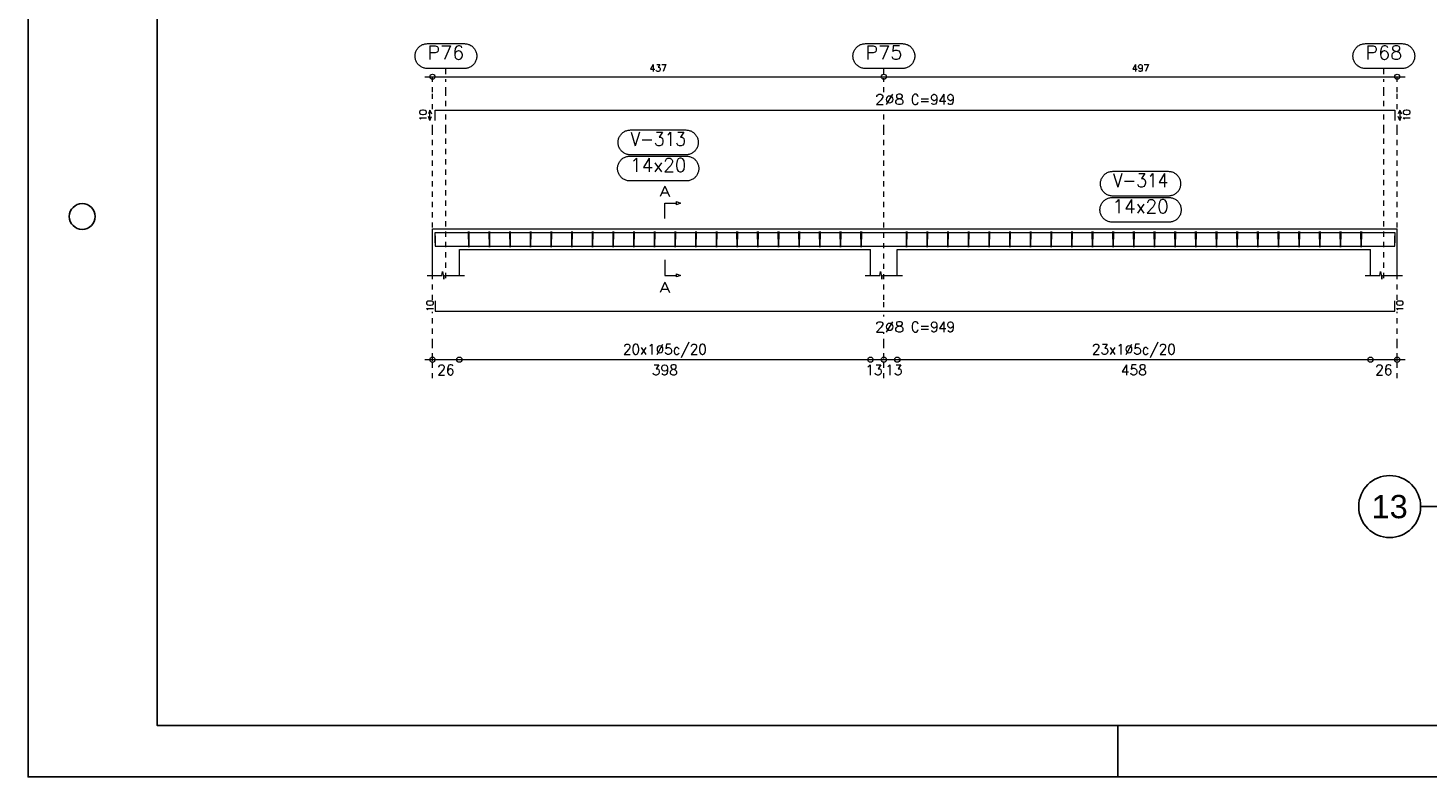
# Model space of a CAD drawing. Header units: millimetres. Extents: x -80 to 444, y 0 to 170.
# Tile 114 of 133: x 270 to 297, y 65 to 79. Entities that reach past the tile are written whole.
import ezdxf
from ezdxf.enums import TextEntityAlignment as Align

# ---------------------------------------------------------------- set-up
doc = ezdxf.new("R2010")
doc.units = ezdxf.units.MM
doc.linetypes.add('CYPE_PUNTO', pattern=[0.075, 0, -0.075])
for name, color, linetype, lineweight in [('ARM_COMPRIMENTOS', 3, 'Continuous', 0), ('ARM_DENTRO_VIGA', 4, 'Continuous', 15), ('ARM_ESTRIBOS', 3, 'Continuous', 0), ('ARM_TEXTOS', 3, 'Continuous', 0), ('COT_COTAS', 3, 'Continuous', 0), ('COT_EST', 3, 'Continuous', 0), ('COT_LIN_APOIOS', 2, 'CYPE_PUNTO', 0), ('COT_LIN_AUX_COTA', 2, 'CYPE_PUNTO', 0), ('MARCAS_PLANTA', 3, 'Continuous', 0), ('REF_NOME', 3, 'Continuous', 0), ('REF_REFERENCIA', 3, 'Continuous', 0), ('SEC_CONTORNOS', 2, 'Continuous', 9), ('TEXTO_REF_NOME', 3, 'Continuous', 0), ('TEXTO_REF_REFERENCIA', 3, 'Continuous', 0), ('TXT_COMP', 3, 'Continuous', 0), ('TXT_EST', 3, 'Continuous', 0)]:
    doc.layers.add(name, color=color, linetype=linetype, lineweight=lineweight)
doc.styles.add('CYPETXT', font='romans', dxfattribs={"height": 0.2})
doc.styles.get("Standard").update_dxf_attribs({"font": 'arial.ttf'})

msp = doc.modelspace()

# ---------------------------------------------------------------- linework, layer by layer
at = {"color": 2}
msp.add_line((296.9646, 70.235), (303.7865, 70.235), dxfattribs=at)
at = {"color": 1}
msp.add_line((291.1, 65), (291.1, 66), dxfattribs=at)
at = {"color": 2}
msp.add_lwpolyline([(270, 124.4), (270, 65), (354.1, 65), (354.1, 124.4)], close=True, dxfattribs=at)
at = {"color": 6}
msp.add_lwpolyline([(272.5, 123.4), (272.5, 66), (353.1, 66), (353.1, 123.4)], close=True, dxfattribs=at)
at = {"color": 1}
msp.add_circle((271.05, 75.85), 0.25, dxfattribs=at)
at = {"color": 2}
msp.add_circle((296.3646, 70.235), 0.6, dxfattribs=at)
at = {"layer": 'ARM_COMPRIMENTOS'}
for p, q in [((277.7815, 77.9117), (277.7515, 77.8367)), ((277.7815, 77.9117), (277.8115, 77.8367)), ((277.7815, 77.7117), (277.7815, 77.9117)), ((296.5615, 77.9117), (296.5315, 77.8367)), ((296.5615, 77.9117), (296.5915, 77.8367)), ((296.5615, 77.9117), (296.5615, 77.7117)), ((277.7815, 77.7117), (277.7515, 77.7867)), ((277.7815, 77.7117), (277.8115, 77.7867)), ((296.5615, 77.7117), (296.5315, 77.7867)), ((296.5615, 77.7117), (296.5915, 77.7867))]:
    msp.add_line(p, q, dxfattribs=at)
at = {"layer": 'ARM_DENTRO_VIGA'}
for points in [[(277.8815, 77.7117), (277.8815, 77.9117), (296.4615, 77.9117), (296.4615, 77.7117)], [(277.8815, 75.3415), (277.8815, 75.5415), (296.4615, 75.5415), (296.4615, 75.3415)], [(277.8815, 75.4775), (277.8815, 75.2775), (296.4615, 75.2775), (296.4615, 75.4775)], [(277.8815, 74.2195), (277.8815, 74.0195), (296.4615, 74.0195), (296.4615, 74.2195)]]:
    msp.add_lwpolyline(points, dxfattribs=at)
at = {"layer": 'ARM_ESTRIBOS'}
for points in [[(278.5375, 75.5105), (278.5375, 75.5595), (278.5325, 75.2595), (278.5275, 75.5595), (278.5275, 75.5295), (278.5275, 75.4805)], [(278.9375, 75.5105), (278.9375, 75.5595), (278.9325, 75.2595), (278.9275, 75.5595), (278.9275, 75.5295), (278.9275, 75.4805)], [(279.3375, 75.5105), (279.3375, 75.5595), (279.3325, 75.2595), (279.3275, 75.5595), (279.3275, 75.5295), (279.3275, 75.4805)], [(279.7375, 75.5105), (279.7375, 75.5595), (279.7325, 75.2595), (279.7275, 75.5595), (279.7275, 75.5295), (279.7275, 75.4805)], [(280.1375, 75.5105), (280.1375, 75.5595), (280.1325, 75.2595), (280.1275, 75.5595), (280.1275, 75.5295), (280.1275, 75.4805)], [(280.5375, 75.5105), (280.5375, 75.5595), (280.5325, 75.2595), (280.5275, 75.5595), (280.5275, 75.5295), (280.5275, 75.4805)], [(280.9375, 75.5105), (280.9375, 75.5595), (280.9325, 75.2595), (280.9275, 75.5595), (280.9275, 75.5295), (280.9275, 75.4805)], [(281.3375, 75.5105), (281.3375, 75.5595), (281.3325, 75.2595), (281.3275, 75.5595), (281.3275, 75.5295), (281.3275, 75.4805)], [(281.7375, 75.5105), (281.7375, 75.5595), (281.7325, 75.2595), (281.7275, 75.5595), (281.7275, 75.5295), (281.7275, 75.4805)], [(282.1375, 75.5105), (282.1375, 75.5595), (282.1325, 75.2595), (282.1275, 75.5595), (282.1275, 75.5295), (282.1275, 75.4805)], [(282.5375, 75.5105), (282.5375, 75.5595), (282.5325, 75.2595), (282.5275, 75.5595), (282.5275, 75.5295), (282.5275, 75.4805)], [(282.9375, 75.5105), (282.9375, 75.5595), (282.9325, 75.2595), (282.9275, 75.5595), (282.9275, 75.5295), (282.9275, 75.4805)], [(283.3375, 75.5105), (283.3375, 75.5595), (283.3325, 75.2595), (283.3275, 75.5595), (283.3275, 75.5295), (283.3275, 75.4805)], [(283.7375, 75.5105), (283.7375, 75.5595), (283.7325, 75.2595), (283.7275, 75.5595), (283.7275, 75.5295), (283.7275, 75.4805)], [(284.1375, 75.5105), (284.1375, 75.5595), (284.1325, 75.2595), (284.1275, 75.5595), (284.1275, 75.5295), (284.1275, 75.4805)], [(284.5375, 75.5105), (284.5375, 75.5595), (284.5325, 75.2595), (284.5275, 75.5595), (284.5275, 75.5295), (284.5275, 75.4805)], [(284.9375, 75.5105), (284.9375, 75.5595), (284.9325, 75.2595), (284.9275, 75.5595), (284.9275, 75.5295), (284.9275, 75.4805)], [(285.3375, 75.5105), (285.3375, 75.5595), (285.3325, 75.2595), (285.3275, 75.5595), (285.3275, 75.5295), (285.3275, 75.4805)], [(285.7375, 75.5105), (285.7375, 75.5595), (285.7325, 75.2595), (285.7275, 75.5595), (285.7275, 75.5295), (285.7275, 75.4805)], [(286.1375, 75.5105), (286.1375, 75.5595), (286.1325, 75.2595), (286.1275, 75.5595), (286.1275, 75.5295), (286.1275, 75.4805)], [(287.0175, 75.5105), (287.0175, 75.5595), (287.0125, 75.2595), (287.0075, 75.5595), (287.0075, 75.5295), (287.0075, 75.4805)], [(287.4175, 75.5105), (287.4175, 75.5595), (287.4125, 75.2595), (287.4075, 75.5595), (287.4075, 75.5295), (287.4075, 75.4805)], [(287.8175, 75.5105), (287.8175, 75.5595), (287.8125, 75.2595), (287.8075, 75.5595), (287.8075, 75.5295), (287.8075, 75.4805)], [(288.2175, 75.5105), (288.2175, 75.5595), (288.2125, 75.2595), (288.2075, 75.5595), (288.2075, 75.5295), (288.2075, 75.4805)], [(288.6175, 75.5105), (288.6175, 75.5595), (288.6125, 75.2595), (288.6075, 75.5595), (288.6075, 75.5295), (288.6075, 75.4805)], [(289.0175, 75.5105), (289.0175, 75.5595), (289.0125, 75.2595), (289.0075, 75.5595), (289.0075, 75.5295), (289.0075, 75.4805)], [(289.4175, 75.5105), (289.4175, 75.5595), (289.4125, 75.2595), (289.4075, 75.5595), (289.4075, 75.5295), (289.4075, 75.4805)], [(289.8175, 75.5105), (289.8175, 75.5595), (289.8125, 75.2595), (289.8075, 75.5595), (289.8075, 75.5295), (289.8075, 75.4805)], [(290.2175, 75.5105), (290.2175, 75.5595), (290.2125, 75.2595), (290.2075, 75.5595), (290.2075, 75.5295), (290.2075, 75.4805)], [(290.6175, 75.5105), (290.6175, 75.5595), (290.6125, 75.2595), (290.6075, 75.5595), (290.6075, 75.5295), (290.6075, 75.4805)], [(291.0175, 75.5105), (291.0175, 75.5595), (291.0125, 75.2595), (291.0075, 75.5595), (291.0075, 75.5295), (291.0075, 75.4805)], [(291.4175, 75.5105), (291.4175, 75.5595), (291.4125, 75.2595), (291.4075, 75.5595), (291.4075, 75.5295), (291.4075, 75.4805)], [(291.8175, 75.5105), (291.8175, 75.5595), (291.8125, 75.2595), (291.8075, 75.5595), (291.8075, 75.5295), (291.8075, 75.4805)], [(292.2175, 75.5105), (292.2175, 75.5595), (292.2125, 75.2595), (292.2075, 75.5595), (292.2075, 75.5295), (292.2075, 75.4805)], [(292.6175, 75.5105), (292.6175, 75.5595), (292.6125, 75.2595), (292.6075, 75.5595), (292.6075, 75.5295), (292.6075, 75.4805)], [(293.0175, 75.5105), (293.0175, 75.5595), (293.0125, 75.2595), (293.0075, 75.5595), (293.0075, 75.5295), (293.0075, 75.4805)], [(293.4175, 75.5105), (293.4175, 75.5595), (293.4125, 75.2595), (293.4075, 75.5595), (293.4075, 75.5295), (293.4075, 75.4805)], [(293.8175, 75.5105), (293.8175, 75.5595), (293.8125, 75.2595), (293.8075, 75.5595), (293.8075, 75.5295), (293.8075, 75.4805)], [(294.2175, 75.5105), (294.2175, 75.5595), (294.2125, 75.2595), (294.2075, 75.5595), (294.2075, 75.5295), (294.2075, 75.4805)], [(294.6175, 75.5105), (294.6175, 75.5595), (294.6125, 75.2595), (294.6075, 75.5595), (294.6075, 75.5295), (294.6075, 75.4805)], [(295.0175, 75.5105), (295.0175, 75.5595), (295.0125, 75.2595), (295.0075, 75.5595), (295.0075, 75.5295), (295.0075, 75.4805)], [(295.4175, 75.5105), (295.4175, 75.5595), (295.4125, 75.2595), (295.4075, 75.5595), (295.4075, 75.5295), (295.4075, 75.4805)], [(295.8175, 75.5105), (295.8175, 75.5595), (295.8125, 75.2595), (295.8075, 75.5595), (295.8075, 75.5295), (295.8075, 75.4805)]]:
    msp.add_lwpolyline(points, dxfattribs=at)
at = {"layer": 'COT_COTAS'}
msp.add_lwpolyline([(277.6815, 78.5567), (286.5715, 78.5567), (296.6615, 78.5567)], dxfattribs=at)
for centre in [(277.8315, 78.5567), (286.5715, 78.5567), (296.5115, 78.5567)]:
    msp.add_circle(centre, 0.05, dxfattribs=at)
at = {"layer": 'COT_EST'}
msp.add_lwpolyline([(277.6815, 73.0795), (278.3515, 73.0795), (286.3115, 73.0795), (286.5715, 73.0795), (286.8315, 73.0795), (295.9915, 73.0795), (296.6615, 73.0795)], dxfattribs=at)
for centre in [(277.8315, 73.0795), (278.3515, 73.0795), (286.3115, 73.0795), (286.5715, 73.0795), (286.8315, 73.0795), (295.9915, 73.0795), (296.5115, 73.0795)]:
    msp.add_circle(centre, 0.05, dxfattribs=at)
at = {"layer": 'COT_LIN_APOIOS'}
for p, q in [((286.5715, 78.2567), (286.5715, 78.5317)), ((286.5715, 73.9145), (286.5715, 73.9445)), ((286.5715, 72.7195), (286.5715, 73.0545))]:
    msp.add_line(p, q, dxfattribs=at)
for points in [[(277.8315, 77.9267), (277.8315, 78.2567), (277.8315, 78.5317), (277.8315, 78.5567)], [(296.5115, 77.9267), (296.5115, 78.2567), (296.5115, 78.5317), (296.5115, 78.5567)], [(286.5715, 74.0945), (286.5715, 74.2345), (286.5715, 77.5255), (286.5715, 77.8367)], [(277.8315, 74.2345), (277.8315, 77.5255), (277.8315, 77.6967)], [(296.5115, 74.2345), (296.5115, 77.5255), (296.5115, 77.6967)], [(277.8315, 72.7195), (277.8315, 73.0545), (277.8315, 73.1045), (277.8315, 73.3795), (277.8315, 74.0045)], [(296.5115, 72.7195), (296.5115, 73.0545), (296.5115, 73.1045), (296.5115, 73.3795), (296.5115, 74.0045)], [(286.5715, 73.1045), (286.5715, 73.3795), (286.5715, 73.6145)]]:
    msp.add_lwpolyline(points, dxfattribs=at)
at = {"layer": 'COT_LIN_AUX_COTA'}
for p, q in [((278.0915, 78.6067), (278.0915, 78.7167)), ((286.5715, 78.6067), (286.5715, 78.7167)), ((296.2515, 78.6067), (296.2515, 78.7167))]:
    msp.add_line(p, q, dxfattribs=at)
for points in [[(278.0915, 77.9867), (278.0915, 78.2567), (278.0915, 78.5067)], [(296.2515, 77.9867), (296.2515, 78.2567), (296.2515, 78.5067)], [(278.0915, 74.6595), (278.0915, 77.5255), (278.0915, 77.8367)], [(296.2515, 74.6595), (296.2515, 77.5255), (296.2515, 77.8367)]]:
    msp.add_lwpolyline(points, dxfattribs=at)
at = {"layer": 'MARCAS_PLANTA'}
for points in [[(282.3315, 75.8095), (282.3315, 76.1095), (282.5565, 76.1095), (282.5565, 76.1395), (282.6315, 76.1095), (282.5565, 76.0795), (282.5565, 76.1095)], [(282.3315, 75.0095), (282.3315, 74.7095), (282.5565, 74.7095), (282.5565, 74.7395), (282.6315, 74.7095), (282.5565, 74.6795), (282.5565, 74.7095)]]:
    msp.add_lwpolyline(points, dxfattribs=at)
at = {"layer": 'REF_NOME'}
for points in [[(282.7375, 77.5255), (282.7535, 77.5249), (282.7695, 77.5233), (282.7853, 77.5207), (282.8009, 77.5169), (282.8162, 77.5122), (282.8312, 77.5064), (282.8457, 77.4997), (282.8598, 77.492), (282.8733, 77.4833), (282.8862, 77.4738), (282.8985, 77.4635), (282.91, 77.4523), (282.9208, 77.4404), (282.9307, 77.4278), (282.9398, 77.4146), (282.948, 77.4008), (282.9552, 77.3865), (282.9615, 77.3717), (282.9667, 77.3566), (282.971, 77.3411), (282.9742, 77.3254), (282.9763, 77.3095), (282.9774, 77.2935), (282.9774, 77.2775), (282.9763, 77.2615), (282.9742, 77.2456), (282.971, 77.2298), (282.9667, 77.2144), (282.9615, 77.1992), (282.9552, 77.1845), (282.948, 77.1701), (282.9398, 77.1563), (282.9307, 77.1431), (282.9208, 77.1305), (282.91, 77.1186), (282.8985, 77.1075), (282.8862, 77.0971), (282.8733, 77.0876), (282.8598, 77.079), (282.8457, 77.0713), (282.8312, 77.0645), (282.8162, 77.0588), (282.8009, 77.054), (282.7853, 77.0503), (282.7695, 77.0476), (282.7535, 77.046), (282.7375, 77.0455), (281.6655, 77.0455), (281.6495, 77.046), (281.6335, 77.0476), (281.6177, 77.0503), (281.6021, 77.054), (281.5868, 77.0588), (281.5718, 77.0645), (281.5573, 77.0713), (281.5432, 77.079), (281.5297, 77.0876), (281.5168, 77.0971), (281.5045, 77.1075), (281.493, 77.1186), (281.4822, 77.1305), (281.4723, 77.1431), (281.4632, 77.1563), (281.455, 77.1701), (281.4478, 77.1845), (281.4415, 77.1992), (281.4363, 77.2144), (281.432, 77.2298), (281.4288, 77.2456), (281.4267, 77.2615), (281.4256, 77.2775), (281.4256, 77.2935), (281.4267, 77.3095), (281.4288, 77.3254), (281.432, 77.3411), (281.4363, 77.3566), (281.4415, 77.3717), (281.4478, 77.3865), (281.455, 77.4008), (281.4632, 77.4146), (281.4723, 77.4278), (281.4822, 77.4404), (281.493, 77.4523), (281.5045, 77.4635), (281.5168, 77.4738), (281.5297, 77.4833), (281.5432, 77.492), (281.5573, 77.4997), (281.5718, 77.5064), (281.5868, 77.5122), (281.6021, 77.5169), (281.6177, 77.5207), (281.6335, 77.5233), (281.6495, 77.5249), (281.6655, 77.5255), (282.7375, 77.5255)], [(282.7475, 77.0195), (282.7635, 77.0189), (282.7795, 77.0173), (282.7953, 77.0147), (282.8109, 77.0109), (282.8262, 77.0062), (282.8412, 77.0004), (282.8557, 76.9937), (282.8698, 76.986), (282.8833, 76.9773), (282.8962, 76.9678), (282.9085, 76.9575), (282.92, 76.9463), (282.9308, 76.9344), (282.9407, 76.9218), (282.9498, 76.9086), (282.958, 76.8948), (282.9652, 76.8805), (282.9715, 76.8657), (282.9767, 76.8506), (282.981, 76.8351), (282.9842, 76.8194), (282.9863, 76.8035), (282.9874, 76.7875), (282.9874, 76.7715), (282.9863, 76.7555), (282.9842, 76.7396), (282.981, 76.7238), (282.9767, 76.7084), (282.9715, 76.6932), (282.9652, 76.6785), (282.958, 76.6641), (282.9498, 76.6503), (282.9407, 76.6371), (282.9308, 76.6245), (282.92, 76.6126), (282.9085, 76.6015), (282.8962, 76.5911), (282.8833, 76.5816), (282.8698, 76.573), (282.8557, 76.5653), (282.8412, 76.5585), (282.8262, 76.5528), (282.8109, 76.548), (282.7953, 76.5443), (282.7795, 76.5416), (282.7635, 76.54), (282.7475, 76.5395), (281.6555, 76.5395), (281.6395, 76.54), (281.6235, 76.5416), (281.6077, 76.5443), (281.5921, 76.548), (281.5768, 76.5528), (281.5618, 76.5585), (281.5473, 76.5653), (281.5332, 76.573), (281.5197, 76.5816), (281.5068, 76.5911), (281.4945, 76.6015), (281.483, 76.6126), (281.4722, 76.6245), (281.4623, 76.6371), (281.4532, 76.6503), (281.445, 76.6641), (281.4378, 76.6785), (281.4315, 76.6932), (281.4263, 76.7084), (281.422, 76.7238), (281.4188, 76.7396), (281.4167, 76.7555), (281.4156, 76.7715), (281.4156, 76.7875), (281.4167, 76.8035), (281.4188, 76.8194), (281.422, 76.8351), (281.4263, 76.8506), (281.4315, 76.8657), (281.4378, 76.8805), (281.445, 76.8948), (281.4532, 76.9086), (281.4623, 76.9218), (281.4722, 76.9344), (281.483, 76.9463), (281.4945, 76.9575), (281.5068, 76.9678), (281.5197, 76.9773), (281.5332, 76.986), (281.5473, 76.9937), (281.5618, 77.0004), (281.5768, 77.0062), (281.5921, 77.0109), (281.6077, 77.0147), (281.6235, 77.0173), (281.6395, 77.0189), (281.6555, 77.0195), (282.7475, 77.0195)], [(292.0775, 76.7255), (292.0935, 76.7249), (292.1095, 76.7233), (292.1253, 76.7207), (292.1409, 76.7169), (292.1562, 76.7122), (292.1712, 76.7064), (292.1857, 76.6997), (292.1998, 76.692), (292.2133, 76.6833), (292.2262, 76.6738), (292.2385, 76.6635), (292.25, 76.6523), (292.2608, 76.6404), (292.2707, 76.6278), (292.2798, 76.6146), (292.288, 76.6008), (292.2952, 76.5865), (292.3015, 76.5717), (292.3067, 76.5566), (292.311, 76.5411), (292.3142, 76.5254), (292.3163, 76.5095), (292.3174, 76.4935), (292.3174, 76.4775), (292.3163, 76.4615), (292.3142, 76.4456), (292.311, 76.4298), (292.3067, 76.4144), (292.3015, 76.3992), (292.2952, 76.3845), (292.288, 76.3701), (292.2798, 76.3563), (292.2707, 76.3431), (292.2608, 76.3305), (292.25, 76.3186), (292.2385, 76.3075), (292.2262, 76.2971), (292.2133, 76.2876), (292.1998, 76.279), (292.1857, 76.2713), (292.1712, 76.2645), (292.1562, 76.2588), (292.1409, 76.254), (292.1253, 76.2503), (292.1095, 76.2476), (292.0935, 76.246), (292.0775, 76.2455), (291.0055, 76.2455), (290.9895, 76.246), (290.9735, 76.2476), (290.9577, 76.2503), (290.9421, 76.254), (290.9268, 76.2588), (290.9118, 76.2645), (290.8973, 76.2713), (290.8832, 76.279), (290.8697, 76.2876), (290.8568, 76.2971), (290.8445, 76.3075), (290.833, 76.3186), (290.8222, 76.3305), (290.8123, 76.3431), (290.8032, 76.3563), (290.795, 76.3701), (290.7878, 76.3845), (290.7815, 76.3992), (290.7763, 76.4144), (290.772, 76.4298), (290.7688, 76.4456), (290.7667, 76.4615), (290.7656, 76.4775), (290.7656, 76.4935), (290.7667, 76.5095), (290.7688, 76.5254), (290.772, 76.5411), (290.7763, 76.5566), (290.7815, 76.5717), (290.7878, 76.5865), (290.795, 76.6008), (290.8032, 76.6146), (290.8123, 76.6278), (290.8222, 76.6404), (290.833, 76.6523), (290.8445, 76.6635), (290.8568, 76.6738), (290.8697, 76.6833), (290.8832, 76.692), (290.8973, 76.6997), (290.9118, 76.7064), (290.9268, 76.7122), (290.9421, 76.7169), (290.9577, 76.7207), (290.9735, 76.7233), (290.9895, 76.7249), (291.0055, 76.7255), (292.0775, 76.7255)], [(292.0875, 76.2195), (292.1035, 76.2189), (292.1195, 76.2173), (292.1353, 76.2147), (292.1509, 76.2109), (292.1662, 76.2062), (292.1812, 76.2004), (292.1957, 76.1937), (292.2098, 76.186), (292.2233, 76.1773), (292.2362, 76.1678), (292.2485, 76.1575), (292.26, 76.1463), (292.2708, 76.1344), (292.2807, 76.1218), (292.2898, 76.1086), (292.298, 76.0948), (292.3052, 76.0805), (292.3115, 76.0657), (292.3167, 76.0506), (292.321, 76.0351), (292.3242, 76.0194), (292.3263, 76.0035), (292.3274, 75.9875), (292.3274, 75.9715), (292.3263, 75.9555), (292.3242, 75.9396), (292.321, 75.9238), (292.3167, 75.9084), (292.3115, 75.8932), (292.3052, 75.8785), (292.298, 75.8641), (292.2898, 75.8503), (292.2807, 75.8371), (292.2708, 75.8245), (292.26, 75.8126), (292.2485, 75.8015), (292.2362, 75.7911), (292.2233, 75.7816), (292.2098, 75.773), (292.1957, 75.7653), (292.1812, 75.7585), (292.1662, 75.7528), (292.1509, 75.748), (292.1353, 75.7443), (292.1195, 75.7416), (292.1035, 75.74), (292.0875, 75.7395), (290.9955, 75.7395), (290.9795, 75.74), (290.9635, 75.7416), (290.9477, 75.7443), (290.9321, 75.748), (290.9168, 75.7528), (290.9018, 75.7585), (290.8873, 75.7653), (290.8732, 75.773), (290.8597, 75.7816), (290.8468, 75.7911), (290.8345, 75.8015), (290.823, 75.8126), (290.8122, 75.8245), (290.8023, 75.8371), (290.7932, 75.8503), (290.785, 75.8641), (290.7778, 75.8785), (290.7715, 75.8932), (290.7663, 75.9084), (290.762, 75.9238), (290.7588, 75.9396), (290.7567, 75.9555), (290.7556, 75.9715), (290.7556, 75.9875), (290.7567, 76.0035), (290.7588, 76.0194), (290.762, 76.0351), (290.7663, 76.0506), (290.7715, 76.0657), (290.7778, 76.0805), (290.785, 76.0948), (290.7932, 76.1086), (290.8023, 76.1218), (290.8122, 76.1344), (290.823, 76.1463), (290.8345, 76.1575), (290.8468, 76.1678), (290.8597, 76.1773), (290.8732, 76.186), (290.8873, 76.1937), (290.9018, 76.2004), (290.9168, 76.2062), (290.9321, 76.2109), (290.9477, 76.2147), (290.9635, 76.2173), (290.9795, 76.2189), (290.9955, 76.2195), (292.0875, 76.2195)]]:
    msp.add_lwpolyline(points, close=True, dxfattribs=at)
at = {"layer": 'REF_REFERENCIA'}
for points in [[(278.4495, 79.1967), (278.4655, 79.1962), (278.4815, 79.1946), (278.4973, 79.1919), (278.5129, 79.1882), (278.5282, 79.1834), (278.5432, 79.1777), (278.5577, 79.1709), (278.5718, 79.1632), (278.5853, 79.1546), (278.5982, 79.1451), (278.6105, 79.1347), (278.622, 79.1236), (278.6328, 79.1117), (278.6427, 79.0991), (278.6518, 79.0859), (278.66, 79.0721), (278.6672, 79.0578), (278.6735, 79.043), (278.6787, 79.0278), (278.683, 79.0124), (278.6862, 78.9966), (278.6883, 78.9807), (278.6894, 78.9647), (278.6894, 78.9487), (278.6883, 78.9327), (278.6862, 78.9168), (278.683, 78.9011), (278.6787, 78.8856), (278.6735, 78.8705), (278.6672, 78.8557), (278.66, 78.8414), (278.6518, 78.8276), (278.6427, 78.8144), (278.6328, 78.8018), (278.622, 78.7899), (278.6105, 78.7787), (278.5982, 78.7684), (278.5853, 78.7589), (278.5718, 78.7502), (278.5577, 78.7425), (278.5432, 78.7358), (278.5282, 78.73), (278.5129, 78.7253), (278.4973, 78.7215), (278.4815, 78.7189), (278.4655, 78.7173), (278.4495, 78.7167), (277.7335, 78.7167), (277.7175, 78.7173), (277.7015, 78.7189), (277.6857, 78.7215), (277.6701, 78.7253), (277.6548, 78.73), (277.6398, 78.7358), (277.6253, 78.7425), (277.6112, 78.7502), (277.5977, 78.7589), (277.5848, 78.7684), (277.5725, 78.7787), (277.561, 78.7899), (277.5502, 78.8018), (277.5403, 78.8144), (277.5312, 78.8276), (277.523, 78.8414), (277.5158, 78.8557), (277.5095, 78.8705), (277.5043, 78.8856), (277.5, 78.9011), (277.4968, 78.9168), (277.4947, 78.9327), (277.4936, 78.9487), (277.4936, 78.9647), (277.4947, 78.9807), (277.4968, 78.9966), (277.5, 79.0124), (277.5043, 79.0278), (277.5095, 79.043), (277.5158, 79.0578), (277.523, 79.0721), (277.5312, 79.0859), (277.5403, 79.0991), (277.5502, 79.1117), (277.561, 79.1236), (277.5725, 79.1347), (277.5848, 79.1451), (277.5977, 79.1546), (277.6112, 79.1632), (277.6253, 79.1709), (277.6398, 79.1777), (277.6548, 79.1834), (277.6701, 79.1882), (277.6857, 79.1919), (277.7015, 79.1946), (277.7175, 79.1962), (277.7335, 79.1967), (278.4495, 79.1967)], [(286.9295, 79.1967), (286.9455, 79.1962), (286.9615, 79.1946), (286.9773, 79.1919), (286.9929, 79.1882), (287.0082, 79.1834), (287.0232, 79.1777), (287.0377, 79.1709), (287.0518, 79.1632), (287.0653, 79.1546), (287.0782, 79.1451), (287.0905, 79.1347), (287.102, 79.1236), (287.1128, 79.1117), (287.1227, 79.0991), (287.1318, 79.0859), (287.14, 79.0721), (287.1472, 79.0578), (287.1535, 79.043), (287.1587, 79.0278), (287.163, 79.0124), (287.1662, 78.9966), (287.1683, 78.9807), (287.1694, 78.9647), (287.1694, 78.9487), (287.1683, 78.9327), (287.1662, 78.9168), (287.163, 78.9011), (287.1587, 78.8856), (287.1535, 78.8705), (287.1472, 78.8557), (287.14, 78.8414), (287.1318, 78.8276), (287.1227, 78.8144), (287.1128, 78.8018), (287.102, 78.7899), (287.0905, 78.7787), (287.0782, 78.7684), (287.0653, 78.7589), (287.0518, 78.7502), (287.0377, 78.7425), (287.0232, 78.7358), (287.0082, 78.73), (286.9929, 78.7253), (286.9773, 78.7215), (286.9615, 78.7189), (286.9455, 78.7173), (286.9295, 78.7167), (286.2135, 78.7167), (286.1975, 78.7173), (286.1815, 78.7189), (286.1657, 78.7215), (286.1501, 78.7253), (286.1348, 78.73), (286.1198, 78.7358), (286.1053, 78.7425), (286.0912, 78.7502), (286.0777, 78.7589), (286.0648, 78.7684), (286.0525, 78.7787), (286.041, 78.7899), (286.0302, 78.8018), (286.0203, 78.8144), (286.0112, 78.8276), (286.003, 78.8414), (285.9958, 78.8557), (285.9895, 78.8705), (285.9843, 78.8856), (285.98, 78.9011), (285.9768, 78.9168), (285.9747, 78.9327), (285.9736, 78.9487), (285.9736, 78.9647), (285.9747, 78.9807), (285.9768, 78.9966), (285.98, 79.0124), (285.9843, 79.0278), (285.9895, 79.043), (285.9958, 79.0578), (286.003, 79.0721), (286.0112, 79.0859), (286.0203, 79.0991), (286.0302, 79.1117), (286.041, 79.1236), (286.0525, 79.1347), (286.0648, 79.1451), (286.0777, 79.1546), (286.0912, 79.1632), (286.1053, 79.1709), (286.1198, 79.1777), (286.1348, 79.1834), (286.1501, 79.1882), (286.1657, 79.1919), (286.1815, 79.1946), (286.1975, 79.1962), (286.2135, 79.1967), (286.9295, 79.1967)], [(296.6095, 79.1967), (296.6255, 79.1962), (296.6415, 79.1946), (296.6573, 79.1919), (296.6729, 79.1882), (296.6882, 79.1834), (296.7032, 79.1777), (296.7177, 79.1709), (296.7318, 79.1632), (296.7453, 79.1546), (296.7582, 79.1451), (296.7705, 79.1347), (296.782, 79.1236), (296.7928, 79.1117), (296.8027, 79.0991), (296.8118, 79.0859), (296.82, 79.0721), (296.8272, 79.0578), (296.8335, 79.043), (296.8387, 79.0278), (296.843, 79.0124), (296.8462, 78.9966), (296.8483, 78.9807), (296.8494, 78.9647), (296.8494, 78.9487), (296.8483, 78.9327), (296.8462, 78.9168), (296.843, 78.9011), (296.8387, 78.8856), (296.8335, 78.8705), (296.8272, 78.8557), (296.82, 78.8414), (296.8118, 78.8276), (296.8027, 78.8144), (296.7928, 78.8018), (296.782, 78.7899), (296.7705, 78.7787), (296.7582, 78.7684), (296.7453, 78.7589), (296.7318, 78.7502), (296.7177, 78.7425), (296.7032, 78.7358), (296.6882, 78.73), (296.6729, 78.7253), (296.6573, 78.7215), (296.6415, 78.7189), (296.6255, 78.7173), (296.6095, 78.7167), (295.8935, 78.7167), (295.8775, 78.7173), (295.8615, 78.7189), (295.8457, 78.7215), (295.8301, 78.7253), (295.8148, 78.73), (295.7998, 78.7358), (295.7853, 78.7425), (295.7712, 78.7502), (295.7577, 78.7589), (295.7448, 78.7684), (295.7325, 78.7787), (295.721, 78.7899), (295.7102, 78.8018), (295.7003, 78.8144), (295.6912, 78.8276), (295.683, 78.8414), (295.6758, 78.8557), (295.6695, 78.8705), (295.6643, 78.8856), (295.66, 78.9011), (295.6568, 78.9168), (295.6547, 78.9327), (295.6536, 78.9487), (295.6536, 78.9647), (295.6547, 78.9807), (295.6568, 78.9966), (295.66, 79.0124), (295.6643, 79.0278), (295.6695, 79.043), (295.6758, 79.0578), (295.683, 79.0721), (295.6912, 79.0859), (295.7003, 79.0991), (295.7102, 79.1117), (295.721, 79.1236), (295.7325, 79.1347), (295.7448, 79.1451), (295.7577, 79.1546), (295.7712, 79.1632), (295.7853, 79.1709), (295.7998, 79.1777), (295.8148, 79.1834), (295.8301, 79.1882), (295.8457, 79.1919), (295.8615, 79.1946), (295.8775, 79.1962), (295.8935, 79.1967), (296.6095, 79.1967)]]:
    msp.add_lwpolyline(points, close=True, dxfattribs=at)
at = {"layer": 'SEC_CONTORNOS'}
for p, q in [((277.8315, 75.2095), (277.8315, 75.6095)), ((277.8315, 75.6095), (278.3515, 75.6095)), ((295.9915, 75.6095), (296.5115, 75.6095)), ((296.5115, 75.2095), (296.5115, 75.6095)), ((278.3515, 75.2095), (286.3115, 75.2095)), ((278.3515, 74.7095), (278.3515, 75.2095)), ((286.3115, 74.7095), (286.3115, 75.2095)), ((286.8315, 75.2095), (295.9915, 75.2095)), ((286.8315, 74.7095), (286.8315, 75.2095)), ((295.9915, 74.7095), (295.9915, 75.2095))]:
    msp.add_line(p, q, dxfattribs=at)
for points in [[(277.8315, 75.6095), (278.3515, 75.6095), (286.3115, 75.6095), (286.5715, 75.6095)], [(277.8315, 74.7095), (277.8315, 75.2095), (277.8315, 75.6095)], [(286.3115, 75.6095), (286.5715, 75.6095), (286.8315, 75.6095)], [(286.5715, 75.6095), (286.8315, 75.6095), (295.9915, 75.6095), (296.5115, 75.6095)], [(296.5115, 74.7095), (296.5115, 75.2095), (296.5115, 75.6095)], [(277.7315, 74.7095), (278.0145, 74.7095), (278.027, 74.7845), (278.052, 74.6345), (278.0645, 74.7095), (278.4515, 74.7095)], [(286.2115, 74.7095), (286.4945, 74.7095), (286.507, 74.7845), (286.532, 74.6345), (286.5445, 74.7095), (286.9315, 74.7095)], [(295.8915, 74.7095), (296.1745, 74.7095), (296.187, 74.7845), (296.212, 74.6345), (296.2245, 74.7095), (296.6115, 74.7095)]]:
    msp.add_lwpolyline(points, dxfattribs=at)

# ---------------------------------------------------------------- texts
at = {"color": 6}
msp.add_text('13', height=0.45, dxfattribs=at).set_placement((296.3646, 70.235), align=Align.MIDDLE)
at = {"layer": 'ARM_COMPRIMENTOS', "style": 'CYPETXT', "width": 0.953514}
for p, p2 in [((277.7148, 77.6997), (277.7148, 77.9237)), ((296.7615, 77.6997), (296.7615, 77.9237)), ((277.8482, 74.0075), (277.8482, 74.2315)), ((296.6282, 74.0075), (296.6282, 74.2315))]:
    msp.add_text('10', height=0.13333, rotation=90, dxfattribs=at).set_placement(p, p2, align=Align.FIT)
at = {"layer": 'ARM_TEXTOS', "style": 'CYPETXT', "width": 1.06875}
for p, p2 in [((286.3975, 78.0167), (286.9675, 78.0167)), ((286.3975, 73.6145), (286.9675, 73.6145))]:
    msp.add_text('2%%c8', height=0.2, dxfattribs=at).set_placement(p, p2, align=Align.FIT)
at = {"layer": 'COT_COTAS', "style": 'CYPETXT', "width": 0.928421}
for s, p, p2 in [('437', (282.0335, 78.6567), (282.3695, 78.6567)), ('497', (291.3735, 78.6567), (291.7095, 78.6567))]:
    msp.add_text(s, height=0.13333, dxfattribs=at).set_placement(p, p2, align=Align.FIT)
at = {"layer": 'COT_EST', "style": 'CYPETXT'}
for s, width, p, p2 in [('26', 0.953514, (277.9235, 72.7795), (278.2595, 72.7795)), ('398', 0.928421, (282.0795, 72.7795), (282.5835, 72.7795)), ('13', 0.953514, (286.2105, 72.7795), (286.5465, 72.7795)), ('13', 0.953514, (286.5965, 72.7795), (286.9325, 72.7795)), ('458', 0.928421, (291.1595, 72.7795), (291.6635, 72.7795)), ('26', 0.953514, (296.0835, 72.7795), (296.4195, 72.7795))]:
    msp.add_text(s, height=0.2, dxfattribs=dict(at, width=width)).set_placement(p, p2, align=Align.FIT)
at = {"layer": 'MARCAS_PLANTA', "style": 'CYPETXT', "width": 1.241471}
for p, p2 in [((282.231, 76.2395), (282.432, 76.2395)), ((282.231, 74.3795), (282.432, 74.3795))]:
    msp.add_text('A', height=0.2, dxfattribs=at).set_placement(p, p2, align=Align.FIT)
at = {"layer": 'TEXTO_REF_NOME', "style": 'CYPETXT'}
for s, width, p, p2 in [('V-313', 0.835842, (281.6655, 77.2188), (282.7375, 77.2188)), ('14x20', 0.91484, (281.6555, 76.7128), (282.7475, 76.7128)), ('V-314', 0.827647, (291.0055, 76.4188), (292.0775, 76.4188)), ('14x20', 0.91484, (290.9955, 75.9128), (292.0875, 75.9128))]:
    msp.add_text(s, height=0.26667, dxfattribs=dict(at, width=width)).set_placement(p, p2, align=Align.FIT)
at = {"layer": 'TEXTO_REF_REFERENCIA', "style": 'CYPETXT', "width": 0.972155}
for s, p, p2 in [('P76', (277.7335, 78.8901), (278.4495, 78.8901)), ('P75', (286.2135, 78.8901), (286.9295, 78.8901)), ('P68', (295.8935, 78.8901), (296.6095, 78.8901))]:
    msp.add_text(s, height=0.26667, dxfattribs=at).set_placement(p, p2, align=Align.FIT)
at = {"layer": 'TXT_COMP', "style": 'CYPETXT', "width": 0.828145}
for p, p2 in [((286.9675, 78.0167), (287.9455, 78.0167)), ((286.9675, 73.6145), (287.9455, 73.6145))]:
    msp.add_text(' C=949', height=0.2, dxfattribs=at).set_placement(p, p2, align=Align.FIT)
at = {"layer": 'TXT_EST', "style": 'CYPETXT', "width": 0.882979}
for s, p, p2 in [('20x1%%c5c/20', (281.52, 73.1795), (283.143, 73.1795)), ('23x1%%c5c/20', (290.6, 73.1795), (292.223, 73.1795))]:
    msp.add_text(s, height=0.2, dxfattribs=at).set_placement(p, p2, align=Align.FIT)

doc.saveas('drawing.dxf')
